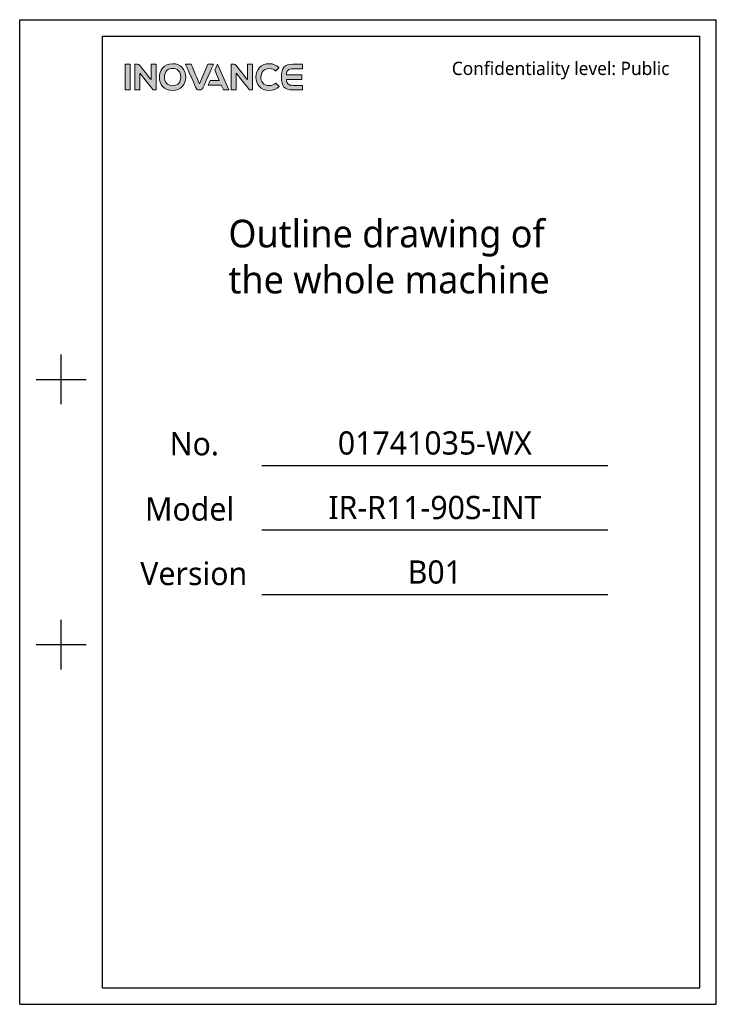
# Model space of a CAD drawing. Header units: millimetres. Extents: x 5828 to 6704, y 123 to 421.
# Tile 1 of 145: x 5828 to 6038, y 123 to 420. Entities that reach past the tile are written whole.
import ezdxf
from ezdxf.enums import TextEntityAlignment as Align

# ---------------------------------------------------------------- set-up
doc = ezdxf.new("R2010")
doc.units = ezdxf.units.MM
doc.layers.add('logo-蓝色', color=7, linetype='Continuous', true_color=0x008ccf)
doc.layers.add('模板', color=7, linetype='Continuous')
doc.styles.add('微软雅黑', font='msyh.ttc', dxfattribs={"height": 1.5})

# ---------------------------------------------------------------- blocks, each defined once
blk = doc.blocks.new('封面')
at = {"layer": 'logo-蓝色'}
h = blk.add_hatch(color=256, dxfattribs=at)
h.dxf.hatch_style = 1
edge = h.paths.add_edge_path(flags=16)
edge.add_spline(control_points=[(5872.44, 404.87), (5872.88, 405.32), (5873.47, 405.54), (5874.18, 405.54), (5874.18, 405.54), (5874.89, 405.54), (5875.47, 405.32), (5875.9, 404.88), (5875.9, 404.88), (5876.38, 404.4), (5876.64, 403.66), (5876.63, 402.87), (5876.63, 402.87), (5876.61, 401.63), (5875.95, 400.3), (5874.18, 400.3), (5874.18, 400.3), (5872.42, 400.3), (5871.75, 401.62), (5871.72, 402.85), (5871.72, 402.85), (5871.7, 403.64), (5871.96, 404.37), (5872.44, 404.87)], knot_values=[0, 0, 0, 0, 0.166667, 0.166667, 0.166667, 0.166667, 0.333333, 0.333333, 0.333333, 0.333333, 0.5, 0.5, 0.5, 0.5, 0.666667, 0.666667, 0.666667, 0.666667, 0.833333, 0.833333, 0.833333, 0.833333, 1, 1, 1, 1], degree=3, periodic=0)
edge = h.paths.add_edge_path()
edge.add_spline(control_points=[(5874.18, 406.95), (5871.45, 406.95), (5870.2, 404.84), (5870.2, 402.87), (5870.2, 402.87), (5870.2, 401.81), (5870.55, 400.83), (5871.17, 400.12), (5871.17, 400.12), (5871.88, 399.31), (5872.92, 398.89), (5874.18, 398.89), (5874.18, 398.89), (5875.43, 398.89), (5876.47, 399.32), (5877.17, 400.14), (5877.17, 400.14), (5877.79, 400.85), (5878.13, 401.83), (5878.15, 402.88), (5878.15, 402.88), (5878.16, 404.02), (5877.74, 405.11), (5877.01, 405.85), (5877.01, 405.85), (5876.3, 406.57), (5875.32, 406.95), (5874.18, 406.95)], knot_values=[0, 0, 0, 0, 0.142857, 0.142857, 0.142857, 0.142857, 0.285714, 0.285714, 0.285714, 0.285714, 0.428571, 0.428571, 0.428571, 0.428571, 0.571429, 0.571429, 0.571429, 0.571429, 0.714286, 0.714286, 0.714286, 0.714286, 0.857143, 0.857143, 0.857143, 0.857143, 1, 1, 1, 1], degree=3, periodic=0)
h = blk.add_hatch(color=256, dxfattribs=at)
h.dxf.hatch_style = 1
edge = h.paths.add_edge_path()
edge.add_spline(control_points=[(5905.25, 401.1), (5904.78, 400.63), (5904.06, 400.34), (5903.36, 400.34), (5903.36, 400.34), (5901.47, 400.34), (5900.79, 401.65), (5900.78, 402.88), (5900.78, 402.88), (5900.77, 403.61), (5901.04, 404.3), (5901.5, 404.78), (5901.5, 404.78), (5901.96, 405.24), (5902.6, 405.48), (5903.36, 405.48), (5903.36, 405.48), (5904.06, 405.48), (5904.7, 405.23), (5905.17, 404.77), (5905.17, 404.77), (5905.17, 404.77), (5905.2, 404.74), (5905.2, 404.74), (5905.2, 404.74), (5905.2, 404.74), (5906.23, 405.73), (5906.23, 405.73), (5906.23, 405.73), (5906.23, 405.73), (5906.2, 405.77), (5906.2, 405.77), (5906.2, 405.77), (5905.41, 406.54), (5904.43, 406.95), (5903.36, 406.95), (5903.36, 406.95), (5902.16, 406.95), (5901.14, 406.56), (5900.41, 405.83), (5900.41, 405.83), (5899.68, 405.09), (5899.26, 404.01), (5899.26, 402.87), (5899.26, 402.87), (5899.27, 401.8), (5899.62, 400.83), (5900.24, 400.13), (5900.24, 400.13), (5900.96, 399.32), (5902.04, 398.89), (5903.36, 398.89), (5903.36, 398.89), (5904.52, 398.89), (5905.53, 399.29), (5906.3, 400.04), (5906.3, 400.04), (5906.3, 400.04), (5906.33, 400.07), (5906.33, 400.07), (5906.33, 400.07), (5906.33, 400.07), (5905.28, 401.13), (5905.28, 401.13), (5905.28, 401.13), (5905.28, 401.13), (5905.25, 401.1), (5905.25, 401.1)], knot_values=[0, 0, 0, 0, 0.058824, 0.058824, 0.058824, 0.058824, 0.117647, 0.117647, 0.117647, 0.117647, 0.176471, 0.176471, 0.176471, 0.176471, 0.235294, 0.235294, 0.235294, 0.235294, 0.294118, 0.294118, 0.294118, 0.294118, 0.352941, 0.352941, 0.352941, 0.352941, 0.411765, 0.411765, 0.411765, 0.411765, 0.470588, 0.470588, 0.470588, 0.470588, 0.529412, 0.529412, 0.529412, 0.529412, 0.588235, 0.588235, 0.588235, 0.588235, 0.647059, 0.647059, 0.647059, 0.647059, 0.705882, 0.705882, 0.705882, 0.705882, 0.764706, 0.764706, 0.764706, 0.764706, 0.823529, 0.823529, 0.823529, 0.823529, 0.882353, 0.882353, 0.882353, 0.882353, 0.941176, 0.941176, 0.941176, 0.941176, 1, 1, 1, 1], degree=3, periodic=0)
h = blk.add_hatch(color=256, dxfattribs=at)
h.dxf.hatch_style = 1
edge = h.paths.add_edge_path()
edge.add_spline(control_points=[(5859.87, 399.05), (5859.87, 399.05), (5861.4, 399.05), (5861.4, 399.05), (5861.4, 399.05), (5861.4, 399.05), (5861.4, 406.79), (5861.4, 406.79), (5861.4, 406.79), (5861.4, 406.79), (5859.87, 406.79), (5859.87, 406.79), (5859.87, 406.79), (5859.87, 406.79), (5859.87, 399.05), (5859.87, 399.05)], knot_values=[0, 0, 0, 0, 0.25, 0.25, 0.25, 0.25, 0.5, 0.5, 0.5, 0.5, 0.75, 0.75, 0.75, 0.75, 1, 1, 1, 1], degree=3, periodic=1)
h = blk.add_hatch(color=256, dxfattribs=at)
h.dxf.hatch_style = 1
edge = h.paths.add_edge_path()
edge.add_spline(control_points=[(5867.67, 406.79), (5867.67, 406.79), (5867.67, 402.14), (5867.67, 402.14), (5867.67, 402.14), (5867.67, 402.14), (5864.26, 406.45), (5864.26, 406.45), (5864.26, 406.45), (5864.11, 406.65), (5863.87, 406.78), (5863.6, 406.78), (5863.6, 406.78), (5863.6, 406.78), (5862.76, 406.78), (5862.76, 406.78), (5862.76, 406.78), (5862.76, 406.78), (5862.76, 399.04), (5862.76, 399.04), (5862.76, 399.04), (5862.76, 399.04), (5864.3, 399.04), (5864.3, 399.04), (5864.3, 399.04), (5864.3, 399.04), (5864.3, 404.1), (5864.3, 404.1), (5864.3, 404.1), (5864.3, 404.1), (5868.13, 399.28), (5868.13, 399.28), (5868.13, 399.28), (5868.24, 399.14), (5868.41, 399.04), (5868.61, 399.04), (5868.61, 399.04), (5868.61, 399.04), (5869.21, 399.04), (5869.21, 399.04), (5869.21, 399.04), (5869.21, 399.04), (5869.21, 406.79), (5869.21, 406.79), (5869.21, 406.79), (5869.21, 406.79), (5867.67, 406.79), (5867.67, 406.79)], knot_values=[0, 0, 0, 0, 0.083333, 0.083333, 0.083333, 0.083333, 0.166667, 0.166667, 0.166667, 0.166667, 0.25, 0.25, 0.25, 0.25, 0.333333, 0.333333, 0.333333, 0.333333, 0.416667, 0.416667, 0.416667, 0.416667, 0.5, 0.5, 0.5, 0.5, 0.583333, 0.583333, 0.583333, 0.583333, 0.666667, 0.666667, 0.666667, 0.666667, 0.75, 0.75, 0.75, 0.75, 0.833333, 0.833333, 0.833333, 0.833333, 0.916667, 0.916667, 0.916667, 0.916667, 1, 1, 1, 1], degree=3, periodic=1)
h = blk.add_hatch(color=256, dxfattribs=at)
h.dxf.hatch_style = 1
edge = h.paths.add_edge_path()
edge.add_spline(control_points=[(5884.79, 406.79), (5884.79, 406.79), (5882.26, 400.87), (5882.26, 400.87), (5882.26, 400.87), (5882.26, 400.87), (5879.74, 406.79), (5879.74, 406.79), (5879.74, 406.79), (5879.74, 406.79), (5878.02, 406.79), (5878.02, 406.79), (5878.02, 406.79), (5878.02, 406.79), (5881.26, 399.55), (5881.26, 399.55), (5881.26, 399.55), (5881.39, 399.26), (5881.68, 399.05), (5882.02, 399.05), (5882.02, 399.05), (5882.02, 399.05), (5882.03, 399.05), (5882.03, 399.05), (5882.03, 399.05), (5882.03, 399.05), (5882.5, 399.05), (5882.5, 399.05), (5882.5, 399.05), (5882.5, 399.05), (5882.5, 399.05), (5882.5, 399.05), (5882.5, 399.05), (5882.84, 399.05), (5883.13, 399.26), (5883.26, 399.54), (5883.26, 399.54), (5883.26, 399.54), (5886.51, 406.79), (5886.51, 406.79), (5886.51, 406.79), (5886.51, 406.79), (5884.79, 406.79), (5884.79, 406.79)], knot_values=[0, 0, 0, 0, 0.090909, 0.090909, 0.090909, 0.090909, 0.181818, 0.181818, 0.181818, 0.181818, 0.272727, 0.272727, 0.272727, 0.272727, 0.363636, 0.363636, 0.363636, 0.363636, 0.454545, 0.454545, 0.454545, 0.454545, 0.545455, 0.545455, 0.545455, 0.545455, 0.636364, 0.636364, 0.636364, 0.636364, 0.727273, 0.727273, 0.727273, 0.727273, 0.818182, 0.818182, 0.818182, 0.818182, 0.909091, 0.909091, 0.909091, 0.909091, 1, 1, 1, 1], degree=3, periodic=1)
h = blk.add_hatch(color=256, dxfattribs=at)
h.dxf.hatch_style = 1
edge = h.paths.add_edge_path()
edge.add_spline(control_points=[(5887.7, 406.79), (5887.7, 406.79), (5886.9, 404.99), (5886.9, 404.99), (5886.9, 404.99), (5886.9, 404.99), (5888.23, 401.93), (5888.23, 401.93), (5888.23, 401.93), (5888.23, 401.93), (5885.53, 401.93), (5885.53, 401.93), (5885.53, 401.93), (5885.53, 401.93), (5884.88, 400.49), (5884.88, 400.49), (5884.88, 400.49), (5884.88, 400.49), (5888.85, 400.49), (5888.85, 400.49), (5888.85, 400.49), (5888.85, 400.49), (5889.5, 399.05), (5889.5, 399.05), (5889.5, 399.05), (5889.5, 399.05), (5891.17, 399.05), (5891.17, 399.05), (5891.17, 399.05), (5891.17, 399.05), (5887.7, 406.79), (5887.7, 406.79)], knot_values=[0, 0, 0, 0, 0.125, 0.125, 0.125, 0.125, 0.25, 0.25, 0.25, 0.25, 0.375, 0.375, 0.375, 0.375, 0.5, 0.5, 0.5, 0.5, 0.625, 0.625, 0.625, 0.625, 0.75, 0.75, 0.75, 0.75, 0.875, 0.875, 0.875, 0.875, 1, 1, 1, 1], degree=3, periodic=1)
h = blk.add_hatch(color=256, dxfattribs=at)
h.dxf.hatch_style = 1
edge = h.paths.add_edge_path()
edge.add_spline(control_points=[(5896.72, 406.79), (5896.72, 406.79), (5896.72, 402.14), (5896.72, 402.14), (5896.72, 402.14), (5896.72, 402.14), (5893.31, 406.45), (5893.31, 406.45), (5893.31, 406.45), (5893.16, 406.65), (5892.92, 406.78), (5892.65, 406.78), (5892.65, 406.78), (5892.65, 406.78), (5891.81, 406.78), (5891.81, 406.78), (5891.81, 406.78), (5891.81, 406.78), (5891.81, 399.04), (5891.81, 399.04), (5891.81, 399.04), (5891.81, 399.04), (5893.35, 399.04), (5893.35, 399.04), (5893.35, 399.04), (5893.35, 399.04), (5893.35, 404.1), (5893.35, 404.1), (5893.35, 404.1), (5893.35, 404.1), (5897.18, 399.28), (5897.18, 399.28), (5897.18, 399.28), (5897.29, 399.14), (5897.46, 399.04), (5897.66, 399.04), (5897.66, 399.04), (5897.66, 399.04), (5898.26, 399.04), (5898.26, 399.04), (5898.26, 399.04), (5898.26, 399.04), (5898.26, 406.79), (5898.26, 406.79), (5898.26, 406.79), (5898.26, 406.79), (5896.72, 406.79), (5896.72, 406.79)], knot_values=[0, 0, 0, 0, 0.083333, 0.083333, 0.083333, 0.083333, 0.166667, 0.166667, 0.166667, 0.166667, 0.25, 0.25, 0.25, 0.25, 0.333333, 0.333333, 0.333333, 0.333333, 0.416667, 0.416667, 0.416667, 0.416667, 0.5, 0.5, 0.5, 0.5, 0.583333, 0.583333, 0.583333, 0.583333, 0.666667, 0.666667, 0.666667, 0.666667, 0.75, 0.75, 0.75, 0.75, 0.833333, 0.833333, 0.833333, 0.833333, 0.916667, 0.916667, 0.916667, 0.916667, 1, 1, 1, 1], degree=3, periodic=1)
h = blk.add_hatch(color=256, dxfattribs=at)
h.dxf.hatch_style = 1
edge = h.paths.add_edge_path()
edge.add_spline(control_points=[(5910.47, 405.44), (5910.47, 405.44), (5913.37, 405.44), (5913.37, 405.44), (5913.37, 405.44), (5913.37, 405.44), (5913.37, 406.79), (5913.37, 406.79), (5913.37, 406.79), (5913.37, 406.79), (5910.44, 406.79), (5910.44, 406.79), (5910.44, 406.79), (5907.74, 406.79), (5907, 405.75), (5907, 403.01), (5907, 403.01), (5907, 403.01), (5907, 402.92), (5907, 402.92), (5907, 402.92), (5907, 402.92), (5907, 402.92), (5907, 402.92), (5907, 402.92), (5907, 402.92), (5907, 402.91), (5907, 402.91), (5907, 402.91), (5907, 402.91), (5907, 402.91), (5907, 402.91), (5907, 402.91), (5907, 402.91), (5907, 402.82), (5907, 402.82), (5907, 402.82), (5907, 400.08), (5907.74, 399.05), (5910.44, 399.05), (5910.44, 399.05), (5910.44, 399.05), (5913.37, 399.05), (5913.37, 399.05), (5913.37, 399.05), (5913.37, 399.05), (5913.37, 400.4), (5913.37, 400.4), (5913.37, 400.4), (5913.37, 400.4), (5910.47, 400.4), (5910.47, 400.4), (5910.47, 400.4), (5909.76, 400.4), (5909.22, 400.52), (5908.9, 400.9), (5908.9, 400.9), (5908.64, 401.19), (5908.52, 401.66), (5908.49, 402.2), (5908.49, 402.2), (5908.49, 402.2), (5913.11, 402.2), (5913.11, 402.2), (5913.11, 402.2), (5913.11, 402.2), (5913.11, 402.92), (5913.11, 402.92), (5913.11, 402.92), (5913.11, 402.92), (5913.11, 403.64), (5913.11, 403.64), (5913.11, 403.64), (5913.11, 403.64), (5908.49, 403.64), (5908.49, 403.64), (5908.49, 403.64), (5908.52, 404.17), (5908.64, 404.64), (5908.9, 404.94), (5908.9, 404.94), (5909.22, 405.31), (5909.76, 405.44), (5910.47, 405.44)], knot_values=[0, 0, 0, 0, 0.047619, 0.047619, 0.047619, 0.047619, 0.095238, 0.095238, 0.095238, 0.095238, 0.142857, 0.142857, 0.142857, 0.142857, 0.190476, 0.190476, 0.190476, 0.190476, 0.238095, 0.238095, 0.238095, 0.238095, 0.285714, 0.285714, 0.285714, 0.285714, 0.333333, 0.333333, 0.333333, 0.333333, 0.380952, 0.380952, 0.380952, 0.380952, 0.428571, 0.428571, 0.428571, 0.428571, 0.47619, 0.47619, 0.47619, 0.47619, 0.52381, 0.52381, 0.52381, 0.52381, 0.571429, 0.571429, 0.571429, 0.571429, 0.619048, 0.619048, 0.619048, 0.619048, 0.666667, 0.666667, 0.666667, 0.666667, 0.714286, 0.714286, 0.714286, 0.714286, 0.761905, 0.761905, 0.761905, 0.761905, 0.809524, 0.809524, 0.809524, 0.809524, 0.857143, 0.857143, 0.857143, 0.857143, 0.904762, 0.904762, 0.904762, 0.904762, 0.952381, 0.952381, 0.952381, 0.952381, 1, 1, 1, 1], degree=3, periodic=0)
at = {"linetype": 'Continuous'}
for p, q in [((5828.08, 420.22), (6038.08, 420.22)), ((5828.08, 123.22), (5828.08, 420.22)), ((6038.08, 123.22), (6038.08, 420.22)), ((5853.08, 415.22), (6033.08, 415.22)), ((5853.08, 128.22), (5853.08, 415.22)), ((6033.08, 128.22), (6033.08, 415.22)), ((5840.58, 304.22), (5840.58, 319.22)), ((5833.08, 311.72), (5848.08, 311.72)), ((5901.11, 285.78), (6005.35, 285.78)), ((5901.11, 266.32), (6005.35, 266.32)), ((5901.11, 246.85), (6005.35, 246.85)), ((5840.58, 224.22), (5840.58, 239.22)), ((5833.08, 231.72), (5848.08, 231.72)), ((5853.08, 128.22), (6033.08, 128.22)), ((5828.08, 123.22), (6038.08, 123.22))]:
    blk.add_line(p, q, dxfattribs=at)
at = {"layer": 'logo-蓝色', "lineweight": 9}
for points in [[(5874.18, 406.95), (5871.45, 406.95), (5870.2, 404.84), (5870.2, 402.87)], [(5867.67, 406.79), (5867.67, 406.79), (5867.67, 402.14), (5867.67, 402.14)], [(5872.44, 404.87), (5872.88, 405.32), (5873.47, 405.54), (5874.18, 405.54)], [(5884.79, 406.79), (5884.79, 406.79), (5882.26, 400.87), (5882.26, 400.87)], [(5887.7, 406.79), (5887.7, 406.79), (5886.9, 404.99), (5886.9, 404.99)], [(5896.72, 406.79), (5896.72, 406.79), (5896.72, 402.14), (5896.72, 402.14)], [(5910.47, 405.44), (5910.47, 405.44), (5913.37, 405.44), (5913.37, 405.44)], [(5859.87, 399.05), (5859.87, 399.05), (5861.4, 399.05), (5861.4, 399.05)]]:
    blk.add_open_spline(points, degree=3, dxfattribs=at)
for points, knots in [([(5877.01, 405.85), (5877.01, 405.85), (5876.3, 406.57), (5875.32, 406.95), (5874.18, 406.95)], [0.8571429, 0.8571429, 0.8571429, 0.8571429, 0.8571429, 1, 1, 1, 1]), ([(5906.2, 405.77), (5906.2, 405.77), (5905.41, 406.54), (5904.43, 406.95), (5903.36, 406.95), (5903.36, 406.95), (5902.16, 406.95), (5901.14, 406.56), (5900.41, 405.83)], [0.4705882, 0.4705882, 0.4705882, 0.4705882, 0.4705882, 0.5294118, 0.5294118, 0.5294118, 0.5294118, 0.5882353, 0.5882353, 0.5882353, 0.5882353]), ([(5861.4, 406.79), (5861.4, 406.79), (5861.4, 406.79), (5859.87, 406.79), (5859.87, 406.79)], [0.5, 0.5, 0.5, 0.5, 0.5, 0.75, 0.75, 0.75, 0.75]), ([(5859.87, 406.79), (5859.87, 406.79), (5859.87, 406.79), (5859.87, 399.05), (5859.87, 399.05)], [0.75, 0.75, 0.75, 0.75, 0.75, 1, 1, 1, 1]), ([(5861.4, 399.05), (5861.4, 399.05), (5861.4, 399.05), (5861.4, 406.79), (5861.4, 406.79)], [0.25, 0.25, 0.25, 0.25, 0.25, 0.5, 0.5, 0.5, 0.5]), ([(5863.6, 406.78), (5863.6, 406.78), (5863.6, 406.78), (5862.76, 406.78), (5862.76, 406.78)], [0.25, 0.25, 0.25, 0.25, 0.25000001, 0.33333333, 0.33333333, 0.33333333, 0.33333333]), ([(5862.76, 406.78), (5862.76, 406.78), (5862.76, 406.78), (5862.76, 399.04), (5862.76, 399.04)], [0.33333333, 0.33333333, 0.33333333, 0.33333333, 0.33333334, 0.41666667, 0.41666667, 0.41666667, 0.41666667]), ([(5864.26, 406.45), (5864.26, 406.45), (5864.11, 406.65), (5863.87, 406.78), (5863.6, 406.78)], [0.16666667, 0.16666667, 0.16666667, 0.16666667, 0.16666668, 0.25, 0.25, 0.25, 0.25]), ([(5867.67, 402.14), (5867.67, 402.14), (5867.67, 402.14), (5864.26, 406.45), (5864.26, 406.45)], [0.08333333, 0.08333333, 0.08333333, 0.08333333, 0.08333334, 0.16666667, 0.16666667, 0.16666667, 0.16666667]), ([(5864.3, 399.04), (5864.3, 399.04), (5864.3, 399.04), (5864.3, 404.1), (5864.3, 404.1)], [0.5, 0.5, 0.5, 0.5, 0.50000001, 0.58333333, 0.58333333, 0.58333333, 0.58333333]), ([(5864.3, 404.1), (5864.3, 404.1), (5864.3, 404.1), (5868.13, 399.28), (5868.13, 399.28)], [0.58333333, 0.58333333, 0.58333333, 0.58333333, 0.58333334, 0.66666667, 0.66666667, 0.66666667, 0.66666667]), ([(5869.21, 406.79), (5869.21, 406.79), (5869.21, 406.79), (5867.67, 406.79), (5867.67, 406.79)], [0.91666667, 0.91666667, 0.91666667, 0.91666667, 0.91666668, 1, 1, 1, 1]), ([(5869.21, 399.04), (5869.21, 399.04), (5869.21, 399.04), (5869.21, 406.79), (5869.21, 406.79)], [0.83333333, 0.83333333, 0.83333333, 0.83333333, 0.83333334, 0.91666667, 0.91666667, 0.91666667, 0.91666667]), ([(5871.72, 402.85), (5871.72, 402.85), (5871.7, 403.64), (5871.96, 404.37), (5872.44, 404.87)], [0.8333333, 0.8333333, 0.8333333, 0.8333333, 0.8333333, 1, 1, 1, 1]), ([(5874.18, 405.54), (5874.18, 405.54), (5874.89, 405.54), (5875.47, 405.32), (5875.9, 404.88)], [0.1666667, 0.1666667, 0.1666667, 0.1666667, 0.1666667, 0.3333333, 0.3333333, 0.3333333, 0.3333333]), ([(5875.9, 404.88), (5875.9, 404.88), (5876.38, 404.4), (5876.64, 403.66), (5876.63, 402.87)], [0.3333333, 0.3333333, 0.3333333, 0.3333333, 0.3333333, 0.5, 0.5, 0.5, 0.5]), ([(5878.15, 402.88), (5878.15, 402.88), (5878.16, 404.02), (5877.74, 405.11), (5877.01, 405.85)], [0.7142857, 0.7142857, 0.7142857, 0.7142857, 0.7142857, 0.8571429, 0.8571429, 0.8571429, 0.8571429]), ([(5879.74, 406.79), (5879.74, 406.79), (5879.74, 406.79), (5878.02, 406.79), (5878.02, 406.79)], [0.18181818, 0.18181818, 0.18181818, 0.18181818, 0.18181819, 0.27272727, 0.27272727, 0.27272727, 0.27272727]), ([(5878.02, 406.79), (5878.02, 406.79), (5878.02, 406.79), (5881.26, 399.55), (5881.26, 399.55)], [0.27272727, 0.27272727, 0.27272727, 0.27272727, 0.27272728, 0.36363636, 0.36363636, 0.36363636, 0.36363636]), ([(5882.26, 400.87), (5882.26, 400.87), (5882.26, 400.87), (5879.74, 406.79), (5879.74, 406.79)], [0.09090909, 0.09090909, 0.09090909, 0.09090909, 0.0909091, 0.18181818, 0.18181818, 0.18181818, 0.18181818]), ([(5883.26, 399.54), (5883.26, 399.54), (5883.26, 399.54), (5886.51, 406.79), (5886.51, 406.79)], [0.81818182, 0.81818182, 0.81818182, 0.81818182, 0.81818183, 0.90909091, 0.90909091, 0.90909091, 0.90909091]), ([(5886.51, 406.79), (5886.51, 406.79), (5886.51, 406.79), (5884.79, 406.79), (5884.79, 406.79)], [0.90909091, 0.90909091, 0.90909091, 0.90909091, 0.90909092, 1, 1, 1, 1]), ([(5886.9, 404.99), (5886.9, 404.99), (5886.9, 404.99), (5888.23, 401.93), (5888.23, 401.93)], [0.125, 0.125, 0.125, 0.125, 0.125, 0.25, 0.25, 0.25, 0.25]), ([(5891.17, 399.05), (5891.17, 399.05), (5891.17, 399.05), (5887.7, 406.79), (5887.7, 406.79)], [0.875, 0.875, 0.875, 0.875, 0.875, 1, 1, 1, 1]), ([(5892.65, 406.78), (5892.65, 406.78), (5892.65, 406.78), (5891.81, 406.78), (5891.81, 406.78)], [0.25, 0.25, 0.25, 0.25, 0.25000001, 0.33333333, 0.33333333, 0.33333333, 0.33333333]), ([(5891.81, 406.78), (5891.81, 406.78), (5891.81, 406.78), (5891.81, 399.04), (5891.81, 399.04)], [0.33333333, 0.33333333, 0.33333333, 0.33333333, 0.33333334, 0.41666667, 0.41666667, 0.41666667, 0.41666667]), ([(5893.31, 406.45), (5893.31, 406.45), (5893.16, 406.65), (5892.92, 406.78), (5892.65, 406.78)], [0.16666667, 0.16666667, 0.16666667, 0.16666667, 0.16666668, 0.25, 0.25, 0.25, 0.25]), ([(5896.72, 402.14), (5896.72, 402.14), (5896.72, 402.14), (5893.31, 406.45), (5893.31, 406.45)], [0.08333333, 0.08333333, 0.08333333, 0.08333333, 0.08333334, 0.16666667, 0.16666667, 0.16666667, 0.16666667]), ([(5893.35, 399.04), (5893.35, 399.04), (5893.35, 399.04), (5893.35, 404.1), (5893.35, 404.1)], [0.5, 0.5, 0.5, 0.5, 0.50000001, 0.58333333, 0.58333333, 0.58333333, 0.58333333]), ([(5893.35, 404.1), (5893.35, 404.1), (5893.35, 404.1), (5897.18, 399.28), (5897.18, 399.28)], [0.58333333, 0.58333333, 0.58333333, 0.58333333, 0.58333334, 0.66666667, 0.66666667, 0.66666667, 0.66666667]), ([(5898.26, 406.79), (5898.26, 406.79), (5898.26, 406.79), (5896.72, 406.79), (5896.72, 406.79)], [0.91666667, 0.91666667, 0.91666667, 0.91666667, 0.91666668, 1, 1, 1, 1]), ([(5898.26, 399.04), (5898.26, 399.04), (5898.26, 399.04), (5898.26, 406.79), (5898.26, 406.79)], [0.83333333, 0.83333333, 0.83333333, 0.83333333, 0.83333334, 0.91666667, 0.91666667, 0.91666667, 0.91666667]), ([(5900.41, 405.83), (5900.41, 405.83), (5899.68, 405.09), (5899.26, 404.01), (5899.26, 402.87)], [0.58823529, 0.58823529, 0.58823529, 0.58823529, 0.5882353, 0.64705882, 0.64705882, 0.64705882, 0.64705882]), ([(5900.78, 402.88), (5900.78, 402.88), (5900.77, 403.61), (5901.04, 404.3), (5901.5, 404.78)], [0.11764706, 0.11764706, 0.11764706, 0.11764706, 0.11764707, 0.17647059, 0.17647059, 0.17647059, 0.17647059]), ([(5901.5, 404.78), (5901.5, 404.78), (5901.96, 405.24), (5902.6, 405.48), (5903.36, 405.48)], [0.17647059, 0.17647059, 0.17647059, 0.17647059, 0.1764706, 0.23529412, 0.23529412, 0.23529412, 0.23529412]), ([(5903.36, 405.48), (5903.36, 405.48), (5904.06, 405.48), (5904.7, 405.23), (5905.17, 404.77)], [0.23529412, 0.23529412, 0.23529412, 0.23529412, 0.23529413, 0.29411765, 0.29411765, 0.29411765, 0.29411765]), ([(5905.17, 404.77), (5905.17, 404.77), (5905.17, 404.77), (5905.2, 404.74), (5905.2, 404.74)], [0.29411765, 0.29411765, 0.29411765, 0.29411765, 0.29411766, 0.35294118, 0.35294118, 0.35294118, 0.35294118]), ([(5905.2, 404.74), (5905.2, 404.74), (5905.2, 404.74), (5906.23, 405.73), (5906.23, 405.73)], [0.35294118, 0.35294118, 0.35294118, 0.35294118, 0.35294119, 0.41176471, 0.41176471, 0.41176471, 0.41176471]), ([(5906.23, 405.73), (5906.23, 405.73), (5906.23, 405.73), (5906.2, 405.77), (5906.2, 405.77)], [0.41176471, 0.41176471, 0.41176471, 0.41176471, 0.41176472, 0.47058824, 0.47058824, 0.47058824, 0.47058824]), ([(5910.44, 406.79), (5910.44, 406.79), (5907.74, 406.79), (5907, 405.75), (5907, 403.01)], [0.14285714, 0.14285714, 0.14285714, 0.14285714, 0.14285715, 0.19047619, 0.19047619, 0.19047619, 0.19047619]), ([(5908.49, 403.64), (5908.49, 403.64), (5908.52, 404.17), (5908.64, 404.64), (5908.9, 404.94)], [0.9047619, 0.9047619, 0.9047619, 0.9047619, 0.90476191, 0.95238095, 0.95238095, 0.95238095, 0.95238095]), ([(5908.9, 404.94), (5908.9, 404.94), (5909.22, 405.31), (5909.76, 405.44), (5910.47, 405.44)], [0.95238095, 0.95238095, 0.95238095, 0.95238095, 0.95238096, 1, 1, 1, 1]), ([(5913.37, 406.79), (5913.37, 406.79), (5913.37, 406.79), (5910.44, 406.79), (5910.44, 406.79)], [0.0952381, 0.0952381, 0.0952381, 0.0952381, 0.09523811, 0.14285714, 0.14285714, 0.14285714, 0.14285714]), ([(5913.37, 405.44), (5913.37, 405.44), (5913.37, 405.44), (5913.37, 406.79), (5913.37, 406.79)], [0.04761905, 0.04761905, 0.04761905, 0.04761905, 0.04761906, 0.0952381, 0.0952381, 0.0952381, 0.0952381]), ([(5870.2, 402.87), (5870.2, 402.87), (5870.2, 401.81), (5870.55, 400.83), (5871.17, 400.12)], [0.1428571, 0.1428571, 0.1428571, 0.1428571, 0.1428572, 0.2857143, 0.2857143, 0.2857143, 0.2857143]), ([(5876.63, 402.87), (5876.63, 402.87), (5876.61, 401.63), (5875.95, 400.3), (5874.18, 400.3), (5874.18, 400.3), (5872.42, 400.3), (5871.75, 401.62), (5871.72, 402.85)], [0.5, 0.5, 0.5, 0.5, 0.5, 0.6666667, 0.6666667, 0.6666667, 0.6666667, 0.8333333, 0.8333333, 0.8333333, 0.8333333]), ([(5877.17, 400.14), (5877.17, 400.14), (5877.79, 400.85), (5878.13, 401.83), (5878.15, 402.88)], [0.5714286, 0.5714286, 0.5714286, 0.5714286, 0.5714286, 0.7142857, 0.7142857, 0.7142857, 0.7142857]), ([(5885.53, 401.93), (5885.53, 401.93), (5885.53, 401.93), (5884.88, 400.49), (5884.88, 400.49)], [0.375, 0.375, 0.375, 0.375, 0.375, 0.5, 0.5, 0.5, 0.5]), ([(5888.23, 401.93), (5888.23, 401.93), (5888.23, 401.93), (5885.53, 401.93), (5885.53, 401.93)], [0.25, 0.25, 0.25, 0.25, 0.25, 0.375, 0.375, 0.375, 0.375]), ([(5899.26, 402.87), (5899.26, 402.87), (5899.27, 401.8), (5899.62, 400.83), (5900.24, 400.13)], [0.64705882, 0.64705882, 0.64705882, 0.64705882, 0.64705883, 0.70588235, 0.70588235, 0.70588235, 0.70588235]), ([(5905.25, 401.1), (5904.78, 400.63), (5904.06, 400.34), (5903.36, 400.34), (5903.36, 400.34), (5901.47, 400.34), (5900.79, 401.65), (5900.78, 402.88)], [0, 0, 0, 0, 0.0588235, 0.0588235, 0.0588235, 0.0588235, 0.1176471, 0.1176471, 0.1176471, 0.1176471]), ([(5905.28, 401.13), (5905.28, 401.13), (5905.28, 401.13), (5905.25, 401.1), (5905.25, 401.1)], [0.94117647, 0.94117647, 0.94117647, 0.94117647, 0.94117648, 1, 1, 1, 1]), ([(5906.33, 400.07), (5906.33, 400.07), (5906.33, 400.07), (5905.28, 401.13), (5905.28, 401.13)], [0.88235294, 0.88235294, 0.88235294, 0.88235294, 0.88235295, 0.94117647, 0.94117647, 0.94117647, 0.94117647]), ([(5907, 403.01), (5907, 403.01), (5907, 403.01), (5907, 402.92), (5907, 402.92)], [0.19047619, 0.19047619, 0.19047619, 0.19047619, 0.1904762, 0.23809524, 0.23809524, 0.23809524, 0.23809524]), ([(5907, 402.92), (5907, 402.92), (5907, 402.92), (5907, 402.92), (5907, 402.92)], [0.23809524, 0.23809524, 0.23809524, 0.23809524, 0.23809525, 0.28571429, 0.28571429, 0.28571429, 0.28571429]), ([(5907, 402.92), (5907, 402.92), (5907, 402.92), (5907, 402.91), (5907, 402.91)], [0.28571429, 0.28571429, 0.28571429, 0.28571429, 0.2857143, 0.33333333, 0.33333333, 0.33333333, 0.33333333]), ([(5907, 402.91), (5907, 402.91), (5907, 402.91), (5907, 402.91), (5907, 402.91)], [0.33333333, 0.33333333, 0.33333333, 0.33333333, 0.33333334, 0.38095238, 0.38095238, 0.38095238, 0.38095238]), ([(5907, 402.91), (5907, 402.91), (5907, 402.91), (5907, 402.82), (5907, 402.82)], [0.38095238, 0.38095238, 0.38095238, 0.38095238, 0.38095239, 0.42857143, 0.42857143, 0.42857143, 0.42857143]), ([(5907, 402.82), (5907, 402.82), (5907, 400.08), (5907.74, 399.05), (5910.44, 399.05)], [0.42857143, 0.42857143, 0.42857143, 0.42857143, 0.42857144, 0.47619048, 0.47619048, 0.47619048, 0.47619048]), ([(5913.11, 403.64), (5913.11, 403.64), (5913.11, 403.64), (5908.49, 403.64), (5908.49, 403.64)], [0.85714286, 0.85714286, 0.85714286, 0.85714286, 0.85714287, 0.9047619, 0.9047619, 0.9047619, 0.9047619]), ([(5908.9, 400.9), (5908.9, 400.9), (5908.64, 401.19), (5908.52, 401.66), (5908.49, 402.2)], [0.66666667, 0.66666667, 0.66666667, 0.66666667, 0.66666668, 0.71428571, 0.71428571, 0.71428571, 0.71428571]), ([(5908.49, 402.2), (5908.49, 402.2), (5908.49, 402.2), (5913.11, 402.2), (5913.11, 402.2)], [0.71428571, 0.71428571, 0.71428571, 0.71428571, 0.71428572, 0.76190476, 0.76190476, 0.76190476, 0.76190476]), ([(5913.11, 402.92), (5913.11, 402.92), (5913.11, 402.92), (5913.11, 403.64), (5913.11, 403.64)], [0.80952381, 0.80952381, 0.80952381, 0.80952381, 0.80952382, 0.85714286, 0.85714286, 0.85714286, 0.85714286]), ([(5913.11, 402.2), (5913.11, 402.2), (5913.11, 402.2), (5913.11, 402.92), (5913.11, 402.92)], [0.76190476, 0.76190476, 0.76190476, 0.76190476, 0.76190477, 0.80952381, 0.80952381, 0.80952381, 0.80952381]), ([(5862.76, 399.04), (5862.76, 399.04), (5862.76, 399.04), (5864.3, 399.04), (5864.3, 399.04)], [0.41666667, 0.41666667, 0.41666667, 0.41666667, 0.41666668, 0.5, 0.5, 0.5, 0.5]), ([(5868.13, 399.28), (5868.13, 399.28), (5868.24, 399.14), (5868.41, 399.04), (5868.61, 399.04)], [0.66666667, 0.66666667, 0.66666667, 0.66666667, 0.66666668, 0.75, 0.75, 0.75, 0.75]), ([(5868.61, 399.04), (5868.61, 399.04), (5868.61, 399.04), (5869.21, 399.04), (5869.21, 399.04)], [0.75, 0.75, 0.75, 0.75, 0.75000001, 0.83333333, 0.83333333, 0.83333333, 0.83333333]), ([(5871.17, 400.12), (5871.17, 400.12), (5871.88, 399.31), (5872.92, 398.89), (5874.18, 398.89)], [0.2857143, 0.2857143, 0.2857143, 0.2857143, 0.2857143, 0.4285714, 0.4285714, 0.4285714, 0.4285714]), ([(5874.18, 398.89), (5874.18, 398.89), (5875.43, 398.89), (5876.47, 399.32), (5877.17, 400.14)], [0.4285714, 0.4285714, 0.4285714, 0.4285714, 0.4285714, 0.5714286, 0.5714286, 0.5714286, 0.5714286]), ([(5881.26, 399.55), (5881.26, 399.55), (5881.39, 399.26), (5881.68, 399.05), (5882.02, 399.05)], [0.36363636, 0.36363636, 0.36363636, 0.36363636, 0.36363637, 0.45454545, 0.45454545, 0.45454545, 0.45454545]), ([(5882.02, 399.05), (5882.02, 399.05), (5882.02, 399.05), (5882.03, 399.05), (5882.03, 399.05)], [0.45454545, 0.45454545, 0.45454545, 0.45454545, 0.45454546, 0.54545455, 0.54545455, 0.54545455, 0.54545455]), ([(5882.03, 399.05), (5882.03, 399.05), (5882.03, 399.05), (5882.5, 399.05), (5882.5, 399.05)], [0.54545455, 0.54545455, 0.54545455, 0.54545455, 0.54545456, 0.63636364, 0.63636364, 0.63636364, 0.63636364]), ([(5882.5, 399.05), (5882.5, 399.05), (5882.84, 399.05), (5883.13, 399.26), (5883.26, 399.54)], [0.72727273, 0.72727273, 0.72727273, 0.72727273, 0.72727274, 0.81818182, 0.81818182, 0.81818182, 0.81818182]), ([(5882.5, 399.05), (5882.5, 399.05), (5882.5, 399.05), (5882.5, 399.05), (5882.5, 399.05)], [0.63636364, 0.63636364, 0.63636364, 0.63636364, 0.63636365, 0.72727273, 0.72727273, 0.72727273, 0.72727273]), ([(5884.88, 400.49), (5884.88, 400.49), (5884.88, 400.49), (5888.85, 400.49), (5888.85, 400.49)], [0.5, 0.5, 0.5, 0.5, 0.5, 0.625, 0.625, 0.625, 0.625]), ([(5888.85, 400.49), (5888.85, 400.49), (5888.85, 400.49), (5889.5, 399.05), (5889.5, 399.05)], [0.625, 0.625, 0.625, 0.625, 0.625, 0.75, 0.75, 0.75, 0.75]), ([(5889.5, 399.05), (5889.5, 399.05), (5889.5, 399.05), (5891.17, 399.05), (5891.17, 399.05)], [0.75, 0.75, 0.75, 0.75, 0.75, 0.875, 0.875, 0.875, 0.875]), ([(5891.81, 399.04), (5891.81, 399.04), (5891.81, 399.04), (5893.35, 399.04), (5893.35, 399.04)], [0.41666667, 0.41666667, 0.41666667, 0.41666667, 0.41666668, 0.5, 0.5, 0.5, 0.5]), ([(5897.18, 399.28), (5897.18, 399.28), (5897.29, 399.14), (5897.46, 399.04), (5897.66, 399.04)], [0.66666667, 0.66666667, 0.66666667, 0.66666667, 0.66666668, 0.75, 0.75, 0.75, 0.75]), ([(5897.66, 399.04), (5897.66, 399.04), (5897.66, 399.04), (5898.26, 399.04), (5898.26, 399.04)], [0.75, 0.75, 0.75, 0.75, 0.75000001, 0.83333333, 0.83333333, 0.83333333, 0.83333333]), ([(5900.24, 400.13), (5900.24, 400.13), (5900.96, 399.32), (5902.04, 398.89), (5903.36, 398.89), (5903.36, 398.89), (5904.52, 398.89), (5905.53, 399.29), (5906.3, 400.04)], [0.7058824, 0.7058824, 0.7058824, 0.7058824, 0.7058824, 0.7647059, 0.7647059, 0.7647059, 0.7647059, 0.8235294, 0.8235294, 0.8235294, 0.8235294]), ([(5906.3, 400.04), (5906.3, 400.04), (5906.3, 400.04), (5906.33, 400.07), (5906.33, 400.07)], [0.82352941, 0.82352941, 0.82352941, 0.82352941, 0.82352942, 0.88235294, 0.88235294, 0.88235294, 0.88235294]), ([(5913.37, 400.4), (5913.37, 400.4), (5913.37, 400.4), (5910.47, 400.4), (5910.47, 400.4), (5910.47, 400.4), (5909.76, 400.4), (5909.22, 400.52), (5908.9, 400.9)], [0.57142857, 0.57142857, 0.57142857, 0.57142857, 0.57142858, 0.61904762, 0.61904762, 0.61904762, 0.61904763, 0.66666667, 0.66666667, 0.66666667, 0.66666667]), ([(5910.44, 399.05), (5910.44, 399.05), (5910.44, 399.05), (5913.37, 399.05), (5913.37, 399.05)], [0.47619048, 0.47619048, 0.47619048, 0.47619048, 0.47619049, 0.52380952, 0.52380952, 0.52380952, 0.52380952]), ([(5913.37, 399.05), (5913.37, 399.05), (5913.37, 399.05), (5913.37, 400.4), (5913.37, 400.4)], [0.52380952, 0.52380952, 0.52380952, 0.52380952, 0.52380953, 0.57142857, 0.57142857, 0.57142857, 0.57142857])]:
    blk.add_open_spline(points, degree=3, knots=knots, dxfattribs=at)
at = {"linetype": 'Continuous', "style": '微软雅黑'}
for s, height, p in [('Confidentiality level: Public', 4, (5958.35, 403.53)), ('No.', 7, (5873.26, 288.81)), ('Model', 7, (5865.86, 269.13)), ('Version', 7, (5864.43, 249.67))]:
    blk.add_text(s, height=height, dxfattribs=at).set_placement(p)
at = {"insert": (5890.99, 359.87), "char_height": 8.331, "width": 109.3343, "attachment_point": 1, "style": '微软雅黑'}
blk.add_mtext('Outline drawing of the whole machine', dxfattribs=at)
at = {"linetype": 'Continuous', "lineweight": 0, "ltscale": 0.3, "style": '微软雅黑'}
for tag, p in [('编码', (5953.23, 292.55)), ('产品型号', (5953.23, 273.09)), ('版本号', (5953.23, 253.63))]:
    blk.add_attdef(tag, text='', height=7, dxfattribs=at).set_placement(p, align=Align.MIDDLE)

msp = doc.modelspace()

# ---------------------------------------------------------------- block references
at = {"layer": '模板'}
msp.add_blockref('封面', (0, 0), dxfattribs=at).add_auto_attribs({'产品型号': 'IR-R11-90S-INT', '编码': '01741035-WX', '版本号': 'B01'})

doc.saveas('drawing.dxf')
